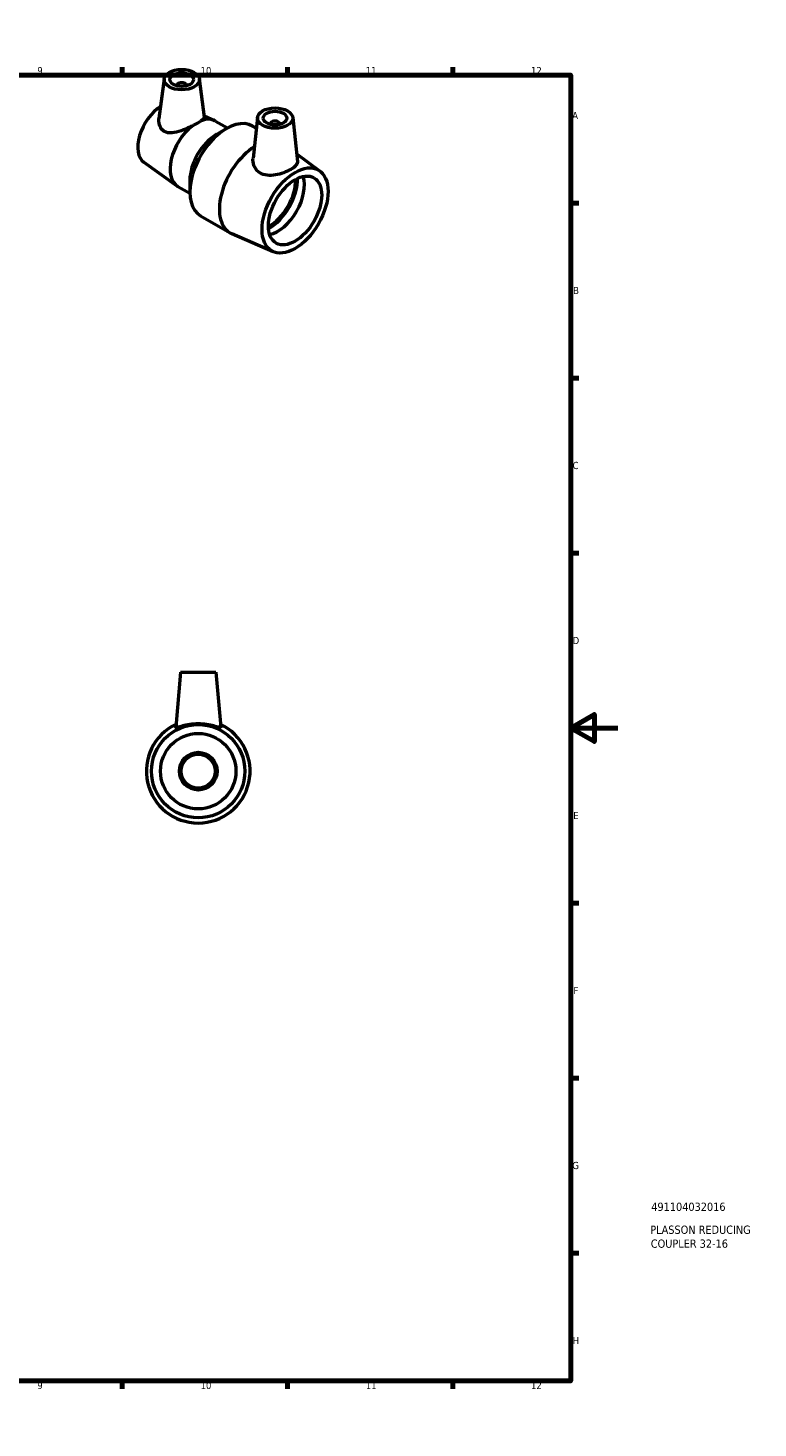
# Model space of a CAD drawing. Header units: millimetres. Extents: x 0 to 900, y 0 to 847.
# Tile 3 of 3: x 591 to 900, y 0 to 594. Entities that reach past the tile are written whole.
import ezdxf

# ---------------------------------------------------------------- set-up
doc = ezdxf.new("R2010")
doc.units = ezdxf.units.MM
for name, color, linetype, lineweight in [('Border (ANSI)', 7, 'Continuous', 70), ('Title (ISO)', 7, 'Continuous', 50), ('Visible (ANSI)', 7, 'Continuous', 50)]:
    doc.layers.add(name, color=color, linetype=linetype, lineweight=lineweight)
doc.styles.add('Note Text (ANSI)', font='tahoma.ttf')
doc.styles.add('Note Text (ISO)', font='tahoma.ttf')

# ---------------------------------------------------------------- blocks, each defined once
blk = doc.blocks.new('Borders Default Border')
at = {"layer": 'Border (ANSI)'}
for p, q in [((70.08, 574), (70.08, 577.45)), ((140.17, 574), (140.17, 577.45)), ((210.25, 574), (210.25, 577.45)), ((280.33, 574), (280.33, 577.45)), ((350.42, 574), (350.42, 577.45)), ((490.58, 574), (490.58, 577.45)), ((560.67, 574), (560.67, 577.45)), ((630.75, 574), (630.75, 577.45)), ((700.83, 574), (700.83, 577.45)), ((770.92, 574), (770.92, 577.45)), ((20, 519.75), (16.55, 519.75)), ((821, 519.75), (824.45, 519.75)), ((20, 445.5), (16.55, 445.5)), ((821, 445.5), (824.45, 445.5)), ((20, 371.25), (16.55, 371.25)), ((821, 371.25), (824.45, 371.25)), ((20, 222.75), (16.55, 222.75)), ((821, 222.75), (824.45, 222.75)), ((20, 148.5), (16.55, 148.5)), ((821, 148.5), (824.45, 148.5)), ((20, 74.25), (16.55, 74.25)), ((821, 74.25), (824.45, 74.25)), ((70.08, 20), (70.08, 16.55)), ((140.17, 20), (140.17, 16.55)), ((210.25, 20), (210.25, 16.55)), ((280.33, 20), (280.33, 16.55)), ((350.42, 20), (350.42, 16.55)), ((490.58, 20), (490.58, 16.55)), ((560.67, 20), (560.67, 16.55)), ((630.75, 20), (630.75, 16.55)), ((700.83, 20), (700.83, 16.55)), ((770.92, 20), (770.92, 16.55))]:
    blk.add_line(p, q, dxfattribs=at)
at = {"layer": 'Border (ANSI)', "flags": 128}
for points in [[(420.5, 594), (420.5, 574), (414.73, 584), (426.27, 584), (420.5, 574)], [(20, 20), (20, 574), (821, 574), (821, 20), (20, 20)], [(0, 297), (20, 297), (10, 302.77), (10, 291.23), (20, 297)], [(841, 297), (821, 297), (831, 302.77), (831, 291.23), (821, 297)], [(420.5, 0), (420.5, 20), (414.73, 10), (426.27, 10), (420.5, 20)]]:
    blk.add_lwpolyline(points, dxfattribs=at)
at = {"layer": 'Border (ANSI)', "attachment_point": 7, "style": 'Note Text (ANSI)'}
for s, insert, char_height in [('1', (34.35, 574.4), 3.05), ('2', (104.2, 574.4), 3.05), ('3', (174.26, 574.34), 3.05), ('4', (244.23, 574.4), 3.05), ('5', (314.48, 574.34), 3.05), ('6', (384.49, 574.34), 3.05), ('7', (454.6, 574.4), 3.05), ('8', (524.63, 574.33), 3.05), ('9', (594.7, 574.34), 3.05), ('10', (663.96, 574.34), 3.048), ('11', (734.04, 574.4), 3.048), ('12', (804.13, 574.4), 3.048), ('A', (16.78, 555.35), 3.05), ('A', (821.63, 555.35), 3.05), ('B', (17.15, 481.1), 3.05), ('B', (821.99, 481.1), 3.05), ('C', (16.95, 406.8), 3.05), ('C', (821.8, 406.8), 3.05), ('D', (16.96, 332.6), 3.05), ('D', (821.81, 332.6), 3.05), ('E', (17.21, 258.35), 3.05), ('E', (822.05, 258.35), 3.05), ('F', (17.29, 184.1), 3.05), ('F', (822.14, 184.1), 3.05), ('G', (16.81, 109.79), 3.05), ('G', (821.66, 109.79), 3.05), ('H', (16.97, 35.6), 3.05), ('H', (821.81, 35.6), 3.05), ('1', (34.35, 16.55), 3.05), ('2', (104.2, 16.55), 3.05), ('3', (174.26, 16.49), 3.05), ('4', (244.23, 16.55), 3.05), ('5', (314.48, 16.49), 3.05), ('6', (384.49, 16.49), 3.05), ('7', (454.6, 16.55), 3.05), ('8', (524.63, 16.48), 3.05), ('9', (594.7, 16.49), 3.05), ('10', (663.96, 16.49), 3.048), ('11', (734.04, 16.55), 3.048), ('12', (804.13, 16.55), 3.048)]:
    blk.add_mtext(s, dxfattribs=dict(at, insert=insert, char_height=char_height))
blk = doc.blocks.new('Title Blocks ISO')
at = {"layer": 'Title (ISO)', "style": 'Note Text (ISO)'}
for tag, p in [('PART_NUMBER_001', (34.13, 72.11)), ('DESCRIPTION_001', (33.74, 62.38)), ('DESCRIPTION_002', (33.94, 56.47))]:
    blk.add_attdef(tag, p, '', height=3.5, dxfattribs=at)

msp = doc.modelspace()

# ---------------------------------------------------------------- linework, layer by layer
at = {"layer": 'Visible (ANSI)'}
for p, q in [((648.47, 572.42), (646.3, 555.65)), ((663.43, 572.42), (665.52, 556.2)), ((653.95, 569.65), (653.95, 569.46)), ((657.95, 569.65), (657.95, 569.46)), ((665.44, 556.78), (669.87, 554.75)), ((670.31, 554.52), (675.4, 551.58)), ((685.95, 552.42), (687.57, 551.49)), ((688.06, 556.04), (686.2, 538.7)), ((693.54, 553.32), (693.54, 553.13)), ((697.54, 553.32), (697.54, 553.13)), ((703.03, 556.04), (705.03, 537.37)), ((670.71, 548.88), (674.95, 551.33)), ((714.57, 533.31), (704.68, 540.64)), ((639.88, 537.01), (653.89, 527.08)), ((659.39, 529.29), (659.39, 524.39)), ((654.31, 526.81), (659.4, 523.87)), ((663.95, 514.32), (676.48, 507.08)), ((694.81, 499.09), (677.24, 506.7)), ((655.46, 320.68), (653.42, 297.3)), ((655.46, 320.68), (670.46, 320.68)), ((670.46, 320.68), (672.51, 297.3))]:
    msp.add_line(p, q, dxfattribs=at)
for radius in [19.8, 16, 8, 7.2]:
    msp.add_circle((662.96, 278.68), radius, dxfattribs=at)
msp.add_arc((662.96, 278.68), 22, 115.39776, 64.60224, dxfattribs=at)
for centre, major_axis in [((655.95, 572.1), (-7.5, 0)), ((655.95, 572.1), (5, 0)), ((695.54, 555.77), (-7.5, 0)), ((695.54, 555.77), (-5, 0)), ((704.03, 516.58), (9.9, 17.15)), ((704.03, 516.58), (8, 13.86))]:
    msp.add_ellipse(centre, major_axis=major_axis, ratio=0.57735, dxfattribs=at)
for centre, major_axis, start_param, end_param in [((655.95, 569.65), (-2, 0), 2.963882, 6.460896), ((647.46, 549.24), (-7.2, -12.47), 3.976971, 6.229284), ((674.95, 533.37), (11, 19.05), 0, 3.141593), ((662.31, 540.67), (8, 13.86), 0, 0.611249), ((695.54, 553.32), (-2, 0), 2.963882, 6.460896), ((662.31, 540.67), (-8, -13.86), 4.10114, 6.283185), ((670.71, 535.82), (-8, -13.86), 3.926991, 5.497787), ((687.48, 526.13), (-11, -19.05), 3.975608, 6.349714), ((693, 522.95), (8, 13.86), 3.902293, 5.522485), ((693, 522.95), (8.55, 14.81), 3.907736, 5.517042), ((696.68, 520.82), (8, 13.86), 3.619159, 5.805619)]:
    msp.add_ellipse(centre, major_axis=major_axis, ratio=0.57735, start_param=start_param, end_param=end_param, dxfattribs=at)
for points, knots in [([(648.61, 550.09), (648.21, 550.32), (647.84, 550.62), (647.21, 551.35), (646.95, 551.77), (646.35, 553.15), (646.2, 554.21), (646.27, 555.33), (646.28, 555.49), (646.3, 555.65)], [6.0541686, 6.0541686, 6.0541686, 6.0541686, 6.2355169, 6.2355169, 6.4168653, 6.4168653, 6.7795621, 6.7795621, 6.8382428, 6.8382428, 6.8382428, 6.8382428]), ([(660.35, 552.4), (661.17, 552.81), (661.94, 553.22), (663.23, 553.97), (663.81, 554.33), (664.27, 554.66)], [1.3017535, 1.3017535, 1.3017535, 1.3017535, 1.5767188, 1.5767188, 1.8516841, 1.8516841, 1.8516841, 1.8516841]), ([(665.52, 556.2), (665.52, 556.16), (665.53, 556.13), (665.5, 555.8), (665.26, 555.46), (664.61, 554.92), (664.45, 554.79), (664.27, 554.66)], [9.7168289, 9.7168289, 9.7168289, 9.7168289, 9.7651097, 9.7651097, 10.148364, 10.148364, 10.256653, 10.256653, 10.256653, 10.256653]), ([(660.35, 552.4), (660.02, 552.24), (659.69, 552.08), (658.15, 551.35), (656.86, 550.81), (654.43, 549.98), (653.11, 549.62), (650.66, 549.42), (649.52, 549.58), (648.61, 550.09)], [4.752415, 4.752415, 4.752415, 4.752415, 4.860704, 4.860704, 5.243958, 5.243958, 5.649063, 5.649063, 6.054169, 6.054169, 6.054169, 6.054169]), ([(705.03, 537.37), (705.04, 537.26), (705.05, 537.15), (705, 536.55), (704.74, 536.04), (703.75, 535), (703.03, 534.47), (701.38, 533.52), (700.34, 533.03), (698.08, 532.19), (696.86, 531.85), (694.57, 531.47), (693.34, 531.39), (691.05, 531.67), (689.99, 532.03), (688.2, 533.14), (687.42, 533.98), (686.4, 535.93), (686.16, 537.02), (686.16, 538.25), (686.17, 538.47), (686.2, 538.7)], [0.619351, 0.619351, 0.619351, 0.619351, 0.694975, 0.694975, 1.045735, 1.045735, 1.396495, 1.396495, 1.747255, 1.747255, 2.098015, 2.098015, 2.445502, 2.445502, 2.79299, 2.79299, 3.174792, 3.174792, 3.556595, 3.556595, 3.640576, 3.640576, 3.640576, 3.640576]), ([(672.5, 297.26), (672.45, 297.16), (672.17, 297.18), (671.14, 297.43), (670.39, 297.65), (668.72, 298.07), (667.67, 298.3), (665.38, 298.63), (664.13, 298.72), (661.79, 298.72), (660.55, 298.63), (658.26, 298.3), (657.21, 298.07), (655.54, 297.65), (654.79, 297.43), (653.76, 297.18), (653.48, 297.16), (653.42, 297.27), (653.42, 297.28), (653.42, 297.3)], [0, 0, 0, 0, 0.347488, 0.347488, 0.694975, 0.694975, 1.045735, 1.045735, 1.396495, 1.396495, 1.747255, 1.747255, 2.098015, 2.098015, 2.445502, 2.445502, 2.79299, 2.79299, 2.840893, 2.840893, 2.840893, 2.840893])]:
    msp.add_open_spline(points, degree=3, knots=knots, dxfattribs=at)
msp.add_open_spline([(672.51, 297.3), (672.51, 297.28), (672.51, 297.27), (672.5, 297.26)], degree=3, dxfattribs=at)

# ---------------------------------------------------------------- block references
msp.add_blockref('Borders Default Border', (0, 0))
msp.add_blockref('Title Blocks ISO', (821, 20)).add_auto_attribs({'PART_NUMBER_001': '491104032016', 'DESCRIPTION_001': 'PLASSON REDUCING', 'DESCRIPTION_002': 'COUPLER 32-16'})

doc.saveas('drawing.dxf')
